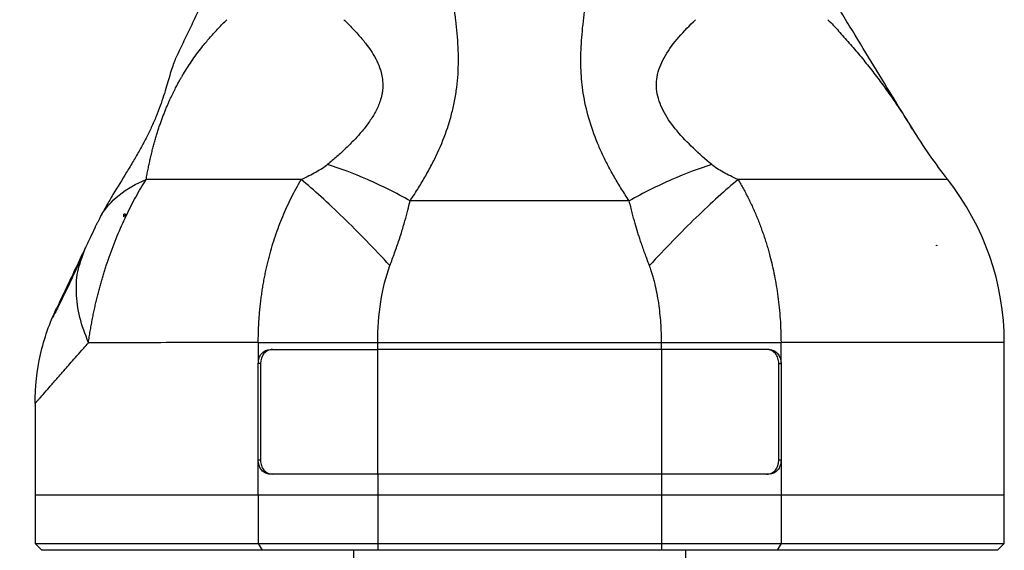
# Model space of a CAD drawing. Header units: millimetres. Extents: x 13 to 546, y 13 to 419.
# Tile 4 of 24: x 192 to 263, y 152 to 191. Entities that reach past the tile are written whole.
import ezdxf

# ---------------------------------------------------------------- set-up
doc = ezdxf.new("R2010")
doc.units = ezdxf.units.MM
doc.header["$LTSCALE"] = 2
doc.linetypes.add('SLD-Solid', pattern=[0])
doc.layers.add('DIMENSIONS', color=140, linetype='SLD-Solid', lineweight=25)
doc.styles.add('SLDTEXTSTYLE0', font='VERDANA.TTF')
doc.dimstyles.new('SLDDIMSTYLE0', dxfattribs={"dimtxt": 4.316016, "dimasz": 6.604, "dimexe": 0, "dimexo": 0.0625, "dimgap": 1.079004, "dimtad": 0, "dimtih": 1, "dimtoh": 1, "dimrnd": 1e-09, "dimzin": 12, "dimdsep": 46, "dimtxsty": 'SLDTEXTSTYLE0', "dimsah": 1, "dimcen": 0.09, "dimadec": 0, "dimazin": 3, "dimtfac": 1, "dimtofl": 0, "dimtmove": 0, "dimatfit": 3, "dimfxl": 0, "dimfrac": 2, "dimtolj": 1, "dimtzin": 12, "dimarcsym": 0})
doc.dimstyles.new('SLDDIMSTYLE1', dxfattribs={"dimtxt": 4.316016, "dimasz": 6.604, "dimexe": 0, "dimexo": 0.0625, "dimgap": 1.079004, "dimtad": 0, "dimtih": 1, "dimtoh": 1, "dimrnd": 1e-09, "dimzin": 4, "dimdsep": 46, "dimtxsty": 'SLDTEXTSTYLE0', "dimsah": 1, "dimcen": 0.09, "dimadec": 0, "dimazin": 1, "dimtfac": 1, "dimtofl": 0, "dimtmove": 0, "dimatfit": 3, "dimfxl": 0, "dimfrac": 2, "dimtolj": 1, "dimtzin": 12, "dimarcsym": 0})

# ---------------------------------------------------------------- blocks, each defined once
blk = doc.blocks.new('_D')
at = {"layer": 'DIMENSIONS'}
for p, q in [((257.87, 337.075), (154.357, 337.075)), ((160.707, 337.075), (160.707, 213.928)), ((154.294, 206.102), (152.844, 206.102)), ((152.844, 206.102), (152.844, 199.243)), ((167.119, 206.102), (168.569, 206.102)), ((168.569, 206.102), (168.569, 199.243)), ((152.844, 199.243), (154.294, 199.243)), ((168.569, 199.243), (167.119, 199.243)), ((160.707, 94.89), (160.707, 198.276)), ((219.505, 94.89), (154.357, 94.89))]:
    blk.add_line(p, q, dxfattribs=at)
for points in [[(160.707, 337.075), (159.691, 330.471), (161.723, 330.471)], [(160.707, 94.89), (161.723, 101.494), (159.691, 101.494)]]:
    blk.add_solid(points, dxfattribs=at)
at = {"layer": 'DIMENSIONS', "char_height": 4.2333, "attachment_point": 1, "style": 'SLDTEXTSTYLE0'}
for s, insert in [('242.2', (152.499, 212.445)), ('9.53', (154.294, 204.619))]:
    blk.add_mtext(s, dxfattribs=dict(at, insert=insert))
blk = doc.blocks.new('_D_1')
at = {"layer": 'DIMENSIONS'}
for p, q in [((191.044, 152.277), (176.375, 152.277)), ((182.725, 152.277), (182.725, 132.755)), ((176.312, 124.929), (174.863, 124.929)), ((174.863, 124.929), (174.863, 118.07)), ((189.138, 124.929), (190.587, 124.929)), ((190.587, 124.929), (190.587, 118.07)), ((174.863, 118.07), (176.312, 118.07)), ((190.587, 118.07), (189.138, 118.07)), ((182.725, 94.89), (182.725, 117.103)), ((219.505, 94.89), (176.375, 94.89))]:
    blk.add_line(p, q, dxfattribs=at)
for points in [[(182.725, 152.277), (181.709, 145.673), (183.741, 145.673)], [(182.725, 94.89), (183.741, 101.494), (181.709, 101.494)]]:
    blk.add_solid(points, dxfattribs=at)
at = {"layer": 'DIMENSIONS', "char_height": 4.2333, "attachment_point": 1, "style": 'SLDTEXTSTYLE0'}
for s, insert in [('57.4', (176.312, 131.272)), ('2.26', (176.312, 123.446))]:
    blk.add_mtext(s, dxfattribs=dict(at, insert=insert))
blk = doc.blocks.new('_D_2')
at = {"layer": 'DIMENSIONS'}
for p, q in [((257.816, 337.071), (176.375, 337.071)), ((182.725, 337.071), (182.725, 251.166)), ((176.312, 243.341), (174.863, 243.341)), ((174.863, 243.341), (174.863, 236.481)), ((189.138, 243.341), (190.587, 243.341)), ((190.587, 243.341), (190.587, 236.481)), ((174.863, 236.481), (176.312, 236.481)), ((190.587, 236.481), (189.138, 236.481)), ((182.725, 152.277), (182.725, 235.515)), ((191.044, 152.277), (176.375, 152.277))]:
    blk.add_line(p, q, dxfattribs=at)
for points in [[(182.725, 337.071), (181.709, 330.467), (183.741, 330.467)], [(182.725, 152.277), (183.741, 158.881), (181.709, 158.881)]]:
    blk.add_solid(points, dxfattribs=at)
at = {"layer": 'DIMENSIONS', "char_height": 4.2333, "attachment_point": 1, "style": 'SLDTEXTSTYLE0'}
for s, insert in [('184.8', (174.517, 249.684)), ('7.28', (176.312, 241.858))]:
    blk.add_mtext(s, dxfattribs=dict(at, insert=insert))
blk = doc.blocks.new('_D_3')
at = {"layer": 'DIMENSIONS'}
for p, q in [((193.084, 150.237), (193.084, 68.54)), ((263.084, 150.237), (263.084, 68.54)), ((193.084, 74.89), (215.922, 74.89)), ((221.77, 74.89), (220.321, 74.89)), ((220.321, 74.89), (220.321, 68.03)), ((234.596, 74.89), (236.045, 74.89)), ((236.045, 74.89), (236.045, 68.03)), ((263.084, 74.89), (240.444, 74.89)), ((220.321, 68.03), (221.77, 68.03)), ((236.045, 68.03), (234.596, 68.03))]:
    blk.add_line(p, q, dxfattribs=at)
for points in [[(193.084, 74.89), (199.688, 73.874), (199.688, 75.906)], [(263.084, 74.89), (256.48, 75.906), (256.48, 73.874)]]:
    blk.add_solid(points, dxfattribs=at)
at = {"layer": 'DIMENSIONS', "char_height": 4.2333, "attachment_point": 1, "style": 'SLDTEXTSTYLE0'}
for s, insert in [('70.0', (221.77, 81.233)), ('2.76', (221.77, 73.407))]:
    blk.add_mtext(s, dxfattribs=dict(at, insert=insert))

msp = doc.modelspace()

# ---------------------------------------------------------------- linework, layer by layer
for p, q in [((235.999, 177.522), (220.169, 177.522)), ((199.631, 176.562), (199.505, 176.562)), ((199.505, 176.362), (199.505, 176.562)), ((258.179, 174.309), (258.199, 174.309)), ((258.199, 174.259), (258.199, 174.309)), ((258.199, 174.309), (258.214, 174.309)), ((196.476, 173.38), (196.735, 174.158)), ((217.837, 167.282), (238.331, 167.282)), ((217.837, 166.777), (217.837, 167.282)), ((238.331, 166.777), (238.331, 167.282)), ((263.084, 156.277), (263.084, 167.303)), ((210.067, 166.777), (217.837, 166.777)), ((238.331, 166.777), (217.837, 166.777)), ((217.837, 157.777), (217.837, 166.777)), ((246.101, 166.777), (238.331, 166.777)), ((238.331, 166.777), (238.331, 157.777)), ((209.37, 165.777), (209.208, 165.777)), ((209.208, 158.777), (209.208, 165.777)), ((209.37, 165.777), (209.37, 158.777)), ((246.798, 158.777), (246.798, 165.777)), ((246.798, 165.777), (246.96, 165.777)), ((246.96, 165.777), (246.96, 158.777)), ((193.084, 162.878), (193.084, 156.277)), ((209.208, 156.277), (209.208, 158.777)), ((209.37, 158.777), (209.208, 158.777)), ((246.96, 158.777), (246.798, 158.777)), ((246.96, 158.777), (246.96, 156.277)), ((217.837, 157.777), (210.067, 157.777)), ((217.837, 157.777), (217.837, 156.277)), ((238.331, 157.777), (217.837, 157.777)), ((238.331, 157.777), (238.331, 156.277)), ((246.101, 157.777), (238.331, 157.777)), ((193.084, 156.277), (193.084, 152.777)), ((193.084, 156.277), (209.208, 156.277)), ((209.208, 156.277), (217.837, 156.277)), ((209.208, 156.277), (209.208, 152.777)), ((217.837, 156.277), (238.331, 156.277)), ((217.837, 156.277), (217.837, 152.777)), ((238.331, 156.277), (246.96, 156.277)), ((238.331, 156.277), (238.331, 152.777)), ((246.96, 156.277), (263.084, 156.277)), ((246.96, 156.277), (246.96, 152.777)), ((263.084, 152.777), (263.084, 156.277)), ((193.084, 152.777), (193.584, 152.277)), ((193.084, 152.777), (209.208, 152.777)), ((209.478, 152.277), (193.584, 152.277)), ((209.208, 152.777), (217.837, 152.777)), ((209.208, 152.777), (209.478, 152.277)), ((217.837, 152.277), (209.478, 152.277)), ((216.084, 152.277), (216.084, 149.777)), ((217.837, 152.777), (217.837, 152.277)), ((217.837, 152.777), (238.331, 152.777)), ((238.331, 152.277), (217.837, 152.277)), ((238.331, 152.777), (238.331, 152.277)), ((238.331, 152.777), (246.96, 152.777)), ((246.69, 152.277), (238.331, 152.277)), ((240.084, 149.777), (240.084, 152.277)), ((246.96, 152.777), (246.69, 152.277)), ((262.584, 152.277), (246.69, 152.277)), ((246.96, 152.777), (263.084, 152.777)), ((262.584, 152.277), (263.084, 152.777))]:
    msp.add_line(p, q)
at = {"flags": 128}
for points in [[(209.208, 167.276), (209.208, 166.436), (209.208, 165.777)], [(246.96, 165.777), (246.96, 166.616), (246.96, 167.276)]]:
    msp.add_lwpolyline(points, dxfattribs=at)
for centre, radius, start, end in [((288.029, 201.987), 37, 211.41594, 218.30435), ((244.084, 167.277), 19, 359.9984, 38.30403)]:
    msp.add_arc(centre, radius, start, end)
for points, knots in [([(256.452, 182.703), (256.211, 183.098), (255.969, 183.494), (255.48, 184.295), (255.233, 184.699), (254.487, 185.92), (253.982, 186.747), (252.957, 188.425), (252.438, 189.275), (251.65, 190.566), (251.386, 190.999), (250.854, 191.869), (250.586, 192.308), (250.318, 192.747)], [0, 0, 0, 0, 0.125, 0.125, 0.25, 0.25, 0.5, 0.5, 0.75, 0.75, 0.875, 0.875, 1, 1, 1, 1]), ([(205.504, 192.565), (205.32, 192.179), (204.952, 191.406), (204.398, 190.242), (203.935, 189.27), (203.563, 188.49), (203.377, 188.1), (203.284, 187.905)], [0, 0, 0, 0, 0.25, 0.5, 0.75, 0.875, 1, 1, 1, 1]), ([(220.169, 177.522), (220.245, 177.635), (220.432, 177.914), (220.795, 178.476), (221.251, 179.234), (221.731, 180.11), (222.315, 181.301), (222.801, 182.511), (223.177, 183.77), (223.397, 184.729), (223.553, 185.697), (223.671, 186.996), (223.669, 188.625), (223.521, 190.249), (223.347, 191.542), (223.248, 192.187), (223.198, 192.51)], [0, 0, 0, 0, 0.025469, 0.062498, 0.124994, 0.190987, 0.250019, 0.375016, 0.437514, 0.500013, 0.562961, 0.62501, 0.750007, 0.875003, 0.937502, 1, 1, 1, 1]), ([(235.999, 177.522), (235.903, 177.664), (235.714, 177.946), (235.442, 178.371), (235.182, 178.794), (234.934, 179.214), (234.699, 179.632), (234.475, 180.048), (234.264, 180.462), (234.066, 180.874), (233.879, 181.284), (233.51, 182.147), (233.043, 183.475), (232.656, 185.237), (232.492, 186.963), (232.504, 188.378), (232.586, 189.561), (232.682, 190.491), (232.811, 191.483), (232.915, 192.153), (232.97, 192.51)], [0, 0, 0, 0, 0.031893, 0.063304, 0.094243, 0.124719, 0.154742, 0.184324, 0.213475, 0.242207, 0.270534, 0.298467, 0.419911, 0.537358, 0.642422, 0.75176, 0.80845, 0.870034, 0.930935, 1, 1, 1, 1]), ([(201.108, 179.054), (201.131, 179.181), (201.176, 179.43), (201.249, 179.805), (201.325, 180.174), (201.405, 180.536), (201.489, 180.892), (201.576, 181.242), (201.666, 181.584), (201.76, 181.919), (201.857, 182.246), (201.956, 182.565), (202.058, 182.875), (202.161, 183.177), (202.267, 183.469), (202.373, 183.752), (202.48, 184.023), (202.588, 184.284), (202.694, 184.533), (202.799, 184.77), (202.902, 184.994), (203.003, 185.205), (203.1, 185.403), (203.192, 185.587), (203.281, 185.757), (203.364, 185.913), (203.441, 186.055), (203.512, 186.183), (203.576, 186.297), (203.633, 186.397), (203.683, 186.483), (203.725, 186.554), (203.759, 186.612), (203.785, 186.656), (204.017, 187.041), (204.489, 187.766), (205.14, 188.633), (205.76, 189.373), (206.33, 190.002), (206.73, 190.402), (206.933, 190.606)], [0, 0, 0, 0, 0.039082, 0.076888, 0.113398, 0.148587, 0.182427, 0.214907, 0.246011, 0.275722, 0.304038, 0.330967, 0.356512, 0.380693, 0.403546, 0.425106, 0.445416, 0.464531, 0.482507, 0.499393, 0.515238, 0.530084, 0.543964, 0.5569, 0.568906, 0.579983, 0.590128, 0.599334, 0.607587, 0.614875, 0.62118, 0.626488, 0.630785, 0.634059, 0.636301, 0.717409, 0.805485, 0.867871, 0.932821, 1, 1, 1, 1]), ([(215.381, 190.606), (215.478, 190.511), (215.827, 190.174), (216.363, 189.616), (216.915, 188.965), (217.482, 188.189), (217.974, 187.301), (218.213, 186.295), (218.205, 185.629), (218.129, 185.141), (217.988, 184.618), (217.695, 183.956), (217.248, 183.238), (216.727, 182.565), (216.152, 181.925), (215.541, 181.315), (214.894, 180.719), (214.442, 180.335), (214.215, 180.142)], [0, 0, 0, 0, 0.035081, 0.125003, 0.196698, 0.250006, 0.365546, 0.446462, 0.499991, 0.523628, 0.562492, 0.624993, 0.686584, 0.749994, 0.810978, 0.873145, 0.936229, 1, 1, 1, 1]), ([(241.952, 180.142), (241.492, 180.527), (241.047, 180.921), (240.206, 181.728), (239.809, 182.141), (239.098, 182.992), (238.784, 183.429), (238.289, 184.326), (238.11, 184.786), (237.938, 185.717), (237.947, 186.188), (238.154, 187.119), (238.35, 187.579), (238.879, 188.478), (239.209, 188.917), (239.949, 189.775), (240.358, 190.194), (240.787, 190.606)], [0, 0, 0, 0, 0.125, 0.125, 0.25, 0.25, 0.375, 0.375, 0.5, 0.5, 0.625, 0.625, 0.75, 0.75, 0.875, 0.875, 1, 1, 1, 1]), ([(250.351, 190.605), (250.48, 190.469), (250.741, 190.195), (251.125, 189.778), (251.509, 189.352), (251.892, 188.917), (252.272, 188.474), (252.65, 188.023), (253.026, 187.563), (253.398, 187.097), (253.894, 186.458), (254.502, 185.641), (255.227, 184.61), (255.878, 183.63), (256.279, 182.982), (256.452, 182.703)], [0, 0, 0, 0, 0.051245, 0.103587, 0.157017, 0.211528, 0.267112, 0.323759, 0.381462, 0.440211, 0.499999, 0.623252, 0.75, 0.892587, 1, 1, 1, 1]), ([(203.284, 187.905), (203.268, 187.87), (203.238, 187.806), (203.182, 187.673), (203.084, 187.424), (202.942, 187.004), (202.77, 186.434), (202.522, 185.585), (202.229, 184.638), (201.839, 183.616), (201.497, 182.832), (201.1, 182.024), (200.664, 181.218), (200.19, 180.398), (199.536, 179.317), (198.866, 178.235), (198.32, 177.305), (198.066, 176.852), (197.923, 176.59), (197.854, 176.459), (197.815, 176.385)], [0, 0, 0, 0, 0.017188, 0.03125, 0.062498, 0.124987, 0.189493, 0.250008, 0.375006, 0.436616, 0.500005, 0.560895, 0.625004, 0.686311, 0.750004, 0.875002, 0.937501, 0.96875, 0.982428, 1, 1, 1, 1]), ([(214.215, 180.142), (213.993, 179.956), (213.706, 179.771), (213.054, 179.408), (212.69, 179.229), (212.304, 179.054)], [0, 0, 0, 0, 0.5, 0.5, 1, 1, 1, 1]), ([(220.169, 177.522), (219.14, 178.093), (218.103, 178.61), (216.093, 179.493), (215.121, 179.859), (214.215, 180.142)], [0, 0, 0, 0, 0.5, 0.5, 1, 1, 1, 1]), ([(241.952, 180.142), (241.046, 179.859), (240.074, 179.493), (238.065, 178.61), (237.028, 178.093), (235.999, 177.522)], [0, 0, 0, 0, 0.5, 0.5, 1, 1, 1, 1]), ([(243.864, 179.054), (243.478, 179.229), (243.114, 179.408), (242.462, 179.771), (242.175, 179.956), (241.952, 180.142)], [0, 0, 0, 0, 0.5, 0.5, 1, 1, 1, 1]), ([(196.944, 167.275), (196.963, 167.414), (197.003, 167.69), (197.069, 168.102), (197.139, 168.509), (197.213, 168.909), (197.292, 169.304), (197.375, 169.691), (197.46, 170.072), (197.549, 170.445), (197.641, 170.811), (197.734, 171.169), (197.83, 171.52), (197.928, 171.862), (198.027, 172.196), (198.128, 172.522), (198.23, 172.84), (198.332, 173.149), (198.492, 173.613), (198.717, 174.227), (199.018, 174.984), (199.334, 175.722), (199.664, 176.438), (200.006, 177.131), (200.359, 177.797), (200.724, 178.44), (200.981, 178.85), (201.108, 179.054)], [0, 0, 0, 0, 0.03392, 0.067286, 0.100096, 0.132351, 0.164055, 0.195212, 0.225818, 0.255856, 0.285315, 0.314188, 0.342476, 0.370186, 0.397326, 0.423905, 0.449902, 0.475289, 0.500053, 0.564605, 0.628584, 0.692104, 0.755013, 0.817214, 0.878703, 0.939612, 1, 1, 1, 1]), ([(197.815, 176.385), (198.148, 176.961), (198.599, 177.484), (199.712, 178.384), (200.372, 178.761), (201.108, 179.054)], [0, 0, 0, 0, 0.5, 0.5, 1, 1, 1, 1]), ([(212.304, 179.054), (209.979, 179.054), (207.835, 179.054), (204.06, 179.054), (202.429, 179.054), (201.108, 179.054)], [0, 0, 0, 0, 0.5, 0.5, 1, 1, 1, 1]), ([(209.208, 167.276), (209.209, 167.427), (209.211, 167.726), (209.225, 168.173), (209.245, 168.615), (209.272, 169.053), (209.307, 169.487), (209.348, 169.916), (209.397, 170.34), (209.452, 170.759), (209.513, 171.172), (209.58, 171.58), (209.654, 171.982), (209.734, 172.379), (209.819, 172.769), (209.91, 173.154), (210.037, 173.654), (210.21, 174.268), (210.44, 174.991), (210.695, 175.703), (210.972, 176.403), (211.273, 177.09), (211.595, 177.763), (211.937, 178.42), (212.182, 178.842), (212.304, 179.054)], [0, 0, 0, 0, 0.0353, 0.070315, 0.105045, 0.139493, 0.173658, 0.207542, 0.241146, 0.27447, 0.307516, 0.340285, 0.372777, 0.404994, 0.436936, 0.468604, 0.5, 0.5614, 0.623104, 0.685119, 0.74745, 0.810101, 0.873075, 0.936375, 1, 1, 1, 1]), ([(218.714, 172.844), (218.151, 173.454), (217.58, 174.057), (216.447, 175.223), (215.884, 175.786), (214.787, 176.848), (214.254, 177.348), (213.238, 178.265), (212.755, 178.682), (212.304, 179.054)], [0, 0, 0, 0, 0.25, 0.25, 0.5, 0.5, 0.75, 0.75, 1, 1, 1, 1]), ([(243.864, 179.054), (243.413, 178.682), (242.93, 178.265), (241.914, 177.348), (241.38, 176.848), (240.284, 175.786), (239.721, 175.223), (238.587, 174.057), (238.017, 173.454), (237.454, 172.844)], [0, 0, 0, 0, 0.25, 0.25, 0.5, 0.5, 0.75, 0.75, 1, 1, 1, 1]), ([(243.864, 179.054), (243.929, 178.943), (244.058, 178.721), (244.247, 178.382), (244.43, 178.037), (244.608, 177.687), (244.78, 177.332), (244.947, 176.972), (245.107, 176.607), (245.261, 176.237), (245.41, 175.863), (245.551, 175.485), (245.687, 175.102), (245.815, 174.715), (245.938, 174.325), (246.053, 173.931), (246.188, 173.438), (246.336, 172.836), (246.489, 172.116), (246.624, 171.37), (246.739, 170.598), (246.832, 169.8), (246.901, 168.979), (246.947, 168.135), (246.956, 167.565), (246.96, 167.276)], [0, 0, 0, 0, 0.033479, 0.066936, 0.100371, 0.133784, 0.167175, 0.200544, 0.233893, 0.267221, 0.300529, 0.333817, 0.367088, 0.400341, 0.433577, 0.466798, 0.500004, 0.557287, 0.616048, 0.676294, 0.73803, 0.801263, 0.865999, 0.932243, 1, 1, 1, 1]), ([(258.994, 179.053), (258.994, 179.053), (258.647, 179.053), (257.283, 179.053), (256.265, 179.053), (253.627, 179.054), (252.007, 179.054), (248.271, 179.054), (246.156, 179.054), (243.864, 179.054)], [0, 0, 0, 0, 0.25, 0.25, 0.5, 0.5, 0.75, 0.75, 1, 1, 1, 1]), ([(218.714, 172.844), (218.771, 172.997), (218.887, 173.304), (219.056, 173.768), (219.223, 174.238), (219.386, 174.716), (219.585, 175.331), (219.796, 176.048), (220.003, 176.823), (220.116, 177.301), (220.169, 177.522)], [0, 0, 0, 0, 0.096981, 0.195307, 0.295086, 0.396564, 0.499996, 0.688505, 0.855741, 1, 1, 1, 1]), ([(237.454, 172.844), (237.396, 172.999), (237.284, 173.301), (237.125, 173.737), (236.98, 174.144), (236.849, 174.521), (236.732, 174.869), (236.587, 175.321), (236.412, 175.917), (236.203, 176.695), (236.069, 177.236), (235.999, 177.522)], [0, 0, 0, 0, 0.098651, 0.191165, 0.277549, 0.357811, 0.431959, 0.500005, 0.646734, 0.81337, 1, 1, 1, 1]), ([(197.815, 176.385), (197.779, 176.316), (197.709, 176.183), (197.606, 175.979), (197.51, 175.782), (197.447, 175.651), (197.417, 175.59)], [0, 0, 0, 0, 0.257692, 0.499998, 0.765095, 1, 1, 1, 1]), ([(197.417, 175.59), (197.311, 175.366), (197.197, 175.127), (196.966, 174.642), (196.849, 174.396), (196.735, 174.158)], [0, 0, 0, 0, 0.5, 0.5, 1, 1, 1, 1]), ([(196.735, 174.158), (196.434, 173.525), (196.152, 172.934), (195.645, 171.869), (195.419, 171.395), (195.044, 170.608), (194.895, 170.294), (194.692, 169.87), (194.639, 169.759), (194.639, 169.759)], [0, 0, 0, 0, 0.25, 0.25, 0.5, 0.5, 0.75, 0.75, 1, 1, 1, 1]), ([(196.453, 173.449), (196.18, 172.859), (195.755, 171.941), (195.268, 170.917), (194.918, 170.194), (194.62, 169.59), (194.417, 169.195), (194.316, 169.009), (194.335, 169.061), (194.337, 169.067)], [0, 0, 0, 0, 0.239229, 0.372109, 0.513452, 0.662819, 0.819277, 0.981587, 1, 1, 1, 1]), ([(196.944, 167.275), (196.71, 167.886), (196.24, 169.116), (196.029, 170.91), (196.093, 172.355), (196.381, 173.126), (196.476, 173.38)], [0, 0, 0, 0, 0.283745, 0.57114, 0.858535, 1, 1, 1, 1]), ([(217.837, 167.282), (217.838, 168.278), (217.909, 169.276), (218.196, 171.165), (218.413, 172.057), (218.714, 172.844)], [0, 0, 0, 0, 0.5, 0.5, 1, 1, 1, 1]), ([(238.331, 167.282), (238.329, 167.417), (238.327, 167.655), (238.316, 168.13), (238.273, 168.945), (238.173, 169.894), (238.017, 170.825), (237.892, 171.404), (237.777, 171.852), (237.686, 172.171), (237.577, 172.498), (237.499, 172.717), (237.454, 172.844)], [0, 0, 0, 0, 0.071005, 0.125, 0.249997, 0.499999, 0.627761, 0.75, 0.8153, 0.875001, 0.92758, 1, 1, 1, 1]), ([(193.084, 162.878), (193.084, 164.067), (193.218, 165.263), (193.746, 167.585), (194.139, 168.709), (194.639, 169.759)], [0, 0, 0, 0, 0.5, 0.5, 1, 1, 1, 1]), ([(194.43, 169.223), (194.43, 169.222), (194.356, 169.079), (194.317, 169.011), (194.335, 169.061), (194.337, 169.067)], [0, 0, 0, 0, 0.000728, 0.898196, 1, 1, 1, 1]), ([(193.084, 162.878), (193.085, 162.88), (193.086, 162.884), (193.097, 162.897), (193.116, 162.918), (193.143, 162.948), (193.18, 162.988), (193.226, 163.039), (193.282, 163.101), (193.407, 163.242), (193.654, 163.524), (194.095, 164.03), (194.658, 164.671), (195.206, 165.295), (195.706, 165.865), (196.121, 166.336), (196.538, 166.814), (196.828, 167.143), (196.944, 167.275)], [0, 0, 0, 0, 0.02857, 0.05792, 0.088043, 0.118928, 0.150573, 0.182975, 0.216126, 0.250012, 0.371985, 0.499959, 0.618942, 0.74998, 0.809683, 0.87499, 0.950028, 1, 1, 1, 1]), ([(209.208, 167.276), (206.619, 167.276), (204.249, 167.276), (200.114, 167.275), (198.347, 167.275), (196.944, 167.275)], [0, 0, 0, 0, 0.5, 0.5, 1, 1, 1, 1]), ([(209.208, 167.276), (210.477, 167.28), (211.885, 167.283), (214.821, 167.285), (216.346, 167.284), (217.837, 167.282)], [0, 0, 0, 0, 0.5, 0.5, 1, 1, 1, 1]), ([(238.331, 167.282), (239.821, 167.284), (241.347, 167.285), (244.283, 167.283), (245.691, 167.28), (246.96, 167.276)], [0, 0, 0, 0, 0.5, 0.5, 1, 1, 1, 1]), ([(263.084, 167.277), (263.084, 167.277), (262.717, 167.277), (261.27, 167.277), (260.191, 167.277), (257.388, 167.276), (255.664, 167.276), (251.68, 167.276), (249.419, 167.276), (246.96, 167.276)], [0, 0, 0, 0, 0.25, 0.25, 0.5, 0.5, 0.75, 0.75, 1, 1, 1, 1]), ([(209.208, 165.777), (209.208, 165.909), (209.23, 166.038), (209.315, 166.281), (209.377, 166.391), (209.613, 166.668), (209.836, 166.777), (210.067, 166.777)], [0, 0, 0, 0, 0.25, 0.25, 0.5, 0.5, 1, 1, 1, 1]), ([(210.229, 166.777), (210.113, 166.777), (210.001, 166.751), (209.792, 166.651), (209.697, 166.576), (209.461, 166.3), (209.37, 166.041), (209.37, 165.777)], [0, 0, 0, 0, 0.25, 0.25, 0.5, 0.5, 1, 1, 1, 1]), ([(246.798, 165.777), (246.798, 165.909), (246.776, 166.038), (246.691, 166.281), (246.629, 166.391), (246.393, 166.668), (246.17, 166.777), (245.939, 166.777)], [0, 0, 0, 0, 0.25, 0.25, 0.5, 0.5, 1, 1, 1, 1]), ([(246.101, 166.777), (246.216, 166.777), (246.329, 166.751), (246.538, 166.651), (246.633, 166.576), (246.869, 166.3), (246.96, 166.041), (246.96, 165.777)], [0, 0, 0, 0, 0.25, 0.25, 0.5, 0.5, 1, 1, 1, 1]), ([(210.067, 157.777), (209.951, 157.777), (209.839, 157.803), (209.63, 157.903), (209.535, 157.977), (209.299, 158.253), (209.208, 158.512), (209.208, 158.777)], [0, 0, 0, 0, 0.25, 0.25, 0.5, 0.5, 1, 1, 1, 1]), ([(209.37, 158.777), (209.37, 158.645), (209.392, 158.515), (209.476, 158.273), (209.539, 158.162), (209.775, 157.885), (209.998, 157.777), (210.229, 157.777)], [0, 0, 0, 0, 0.25, 0.25, 0.5, 0.5, 1, 1, 1, 1]), ([(245.939, 157.777), (246.054, 157.777), (246.167, 157.803), (246.376, 157.903), (246.471, 157.977), (246.707, 158.253), (246.798, 158.512), (246.798, 158.777)], [0, 0, 0, 0, 0.25, 0.25, 0.5, 0.5, 1, 1, 1, 1]), ([(246.96, 158.777), (246.96, 158.644), (246.938, 158.515), (246.853, 158.273), (246.79, 158.162), (246.555, 157.885), (246.332, 157.777), (246.101, 157.777)], [0, 0, 0, 0, 0.25, 0.25, 0.5, 0.5, 1, 1, 1, 1])]:
    msp.add_open_spline(points, degree=3, knots=knots)
for points in [[(199.631, 176.562), (199.588, 176.495), (199.547, 176.429), (199.505, 176.362)], [(258.199, 174.259), (258.192, 174.276), (258.185, 174.292), (258.179, 174.309)], [(258.214, 174.309), (258.209, 174.292), (258.204, 174.276), (258.199, 174.259)]]:
    msp.add_open_spline(points, degree=3)

# ---------------------------------------------------------------- dimensions: what is measured, and where the dimension line sits
at = {"layer": 'DIMENSIONS'}
for base, p1, p2, picture, middle in [((160.7065, 337.0745), (222.0454, 94.8897), (260.4104, 337.0745), '_D', (160.7065, 206.1022)), ((182.725, 337.071), (193.584, 152.277), (260.356, 337.071), '_D_2', (182.725, 243.341)), ((182.725, 152.277), (222.045, 94.89), (193.584, 152.277), '_D_1', (182.725, 124.929))]:
    dim = msp.add_linear_dim(base=base, p1=p1, p2=p2, angle=90, dimstyle='SLDDIMSTYLE0', dxfattribs=at)
    dim.commit()
    dim.dimension.update_dxf_attribs({"geometry": picture, "text_midpoint": middle, "dimtype": 160})
dim = msp.add_linear_dim(base=(263.084, 74.89), p1=(193.084, 152.777), p2=(263.084, 152.777), dimstyle='SLDDIMSTYLE1', dxfattribs=at)
dim.commit()
dim.dimension.update_dxf_attribs({"geometry": '_D_3', "text_midpoint": (228.183, 74.89), "dimtype": 160})

doc.saveas('drawing.dxf')
